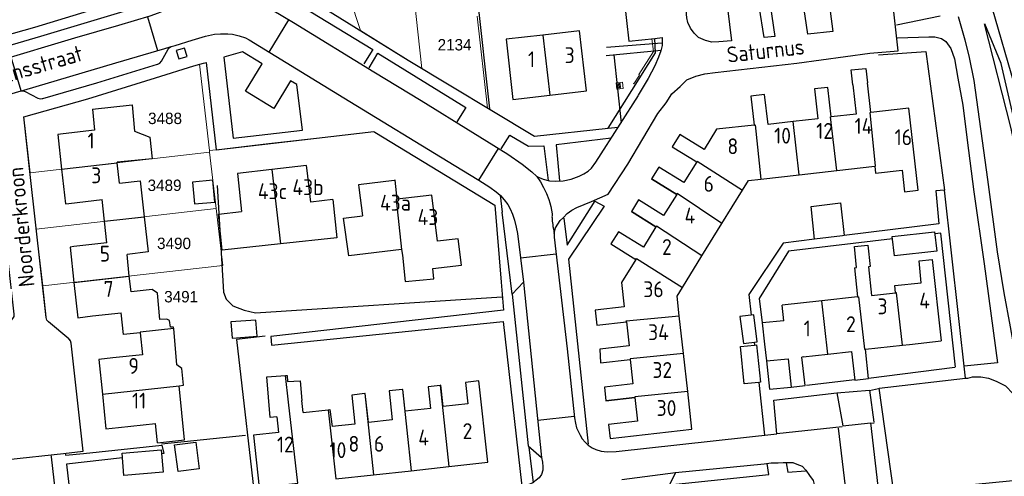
# Model space of a CAD drawing. Header units: metres. Extents: x 233829 to 239427, y 444283 to 448222.
# Tile 103 of 171: x 236697 to 236852, y 445576 to 445648. Entities that reach past the tile are written whole.
import ezdxf
from ezdxf.enums import TextEntityAlignment as Align

# ---------------------------------------------------------------- set-up
doc = ezdxf.new("R2010")
doc.units = ezdxf.units.M
doc.header["$MEASUREMENT"] = 0
for name, color, linetype in [('BIJGEBOUW', 4, 'Continuous'), ('DAKRAND', 4, 'Continuous'), ('DAKRAND-BYG', 4, 'Continuous'), ('Goud-kadastrale grenzen', 13, 'Continuous'), ('HEG', 253, 'Continuous'), ('HEK', 253, 'Continuous'), ('HOOFDGEBOUW', 4, 'Continuous'), ('HUISNUMMER', 253, 'Continuous'), ('INSTEEKSLOOT', 153, 'Continuous'), ('KANTVERH', 253, 'Continuous'), ('KNTONVERHARD', 253, 'Continuous'), ('MUUR', 253, 'Continuous'), ('OVLIJNOBJ', 253, 'Continuous'), ('STRAATNAAM', 253, 'Continuous'), ('TUSSENMUUR', 253, 'Continuous')]:
    doc.layers.add(name, color=color, linetype=linetype)
doc.layers.add('G01 kadestrale perceelsgrens', color=73, linetype='Continuous', lineweight=0)
doc.layers.add('Z01 perceelnummer', color=73, linetype='Continuous', lineweight=13)
doc.styles.get("Standard").update_dxf_attribs({"font": 'iso.shx'})
doc.styles.add('Styledgn001', font='dgn001.shx')

# ---------------------------------------------------------------- blocks, each defined once
blk = doc.blocks.new('A$C1532452F')
at = {"layer": 'G01 kadestrale perceelsgrens'}
for p, q in [((236744.309, 445666.471), (236750.903, 445646.427)), ((236758.481, 445659.283), (236760.55, 445640.457)), ((236769.279, 445648.681), (236770.927, 445634.205)), ((236792.687, 445649.458), (236793.207, 445644.727)), ((236793.207, 445644.727), (236796.823, 445645.121)), ((236796.823, 445645.121), (236797.075, 445643.129)), ((236797.075, 445643.129), (236794.782, 445639.466)), ((236725.483, 445641.105), (236727.059, 445627.517)), ((236760.55, 445640.457), (236770.927, 445634.205)), ((236794.868, 445639.409), (236793.995, 445638.006)), ((236794.782, 445639.466), (236794.868, 445639.409)), ((236792.2, 445638.262), (236791.193, 445638.173)), ((236791.193, 445638.173), (236791.294, 445637.178)), ((236792.3, 445637.274), (236792.2, 445638.262)), ((236793.893, 445638.064), (236793.995, 445638.006)), ((236791.294, 445637.178), (236792.3, 445637.274)), ((236770.927, 445634.205), (236771.222, 445634.028)), ((236728.109, 445627.623), (236736.456, 445628.588)), ((236736.456, 445628.588), (236745.853, 445629.674)), ((236698.779, 445624.006), (236727.091, 445627.238)), ((236727.059, 445627.517), (236728.109, 445627.623)), ((236727.059, 445627.517), (236727.091, 445627.238)), ((236727.091, 445627.238), (236728.122, 445618.352)), ((236728.122, 445618.352), (236699.756, 445615.125)), ((236728.122, 445618.352), (236729.163, 445609.38)), ((236699.756, 445615.125), (236700.767, 445606.147)), ((236700.767, 445606.147), (236729.163, 445609.38)), ((236700.767, 445606.147), (236701.318, 445601.226))]:
    blk.add_line(p, q, dxfattribs=at)
at = {"layer": 'G01 kadestrale perceelsgrens', "flags": 128}
for points in [[(236658.983, 445635.645), (236660.894, 445636.042), (236668.849, 445638.422), (236683.977, 445642.565), (236699.548, 445646.968), (236717.134, 445652.364)], [(236750.903, 445646.427), (236758.394, 445641.756), (236760.55, 445640.457)], [(236725.483, 445641.105), (236724.575, 445640.847), (236718.549, 445638.962), (236707.879, 445635.671), (236697.792, 445632.811), (236698.779, 445624.006)], [(236745.853, 445629.674), (236752.971, 445630.497), (236753.164, 445630.379), (236755.484, 445628.966)], [(236698.779, 445624.006), (236698.809, 445623.736), (236699.756, 445615.125)], [(236701.318, 445601.226), (236701.321, 445601.167), (236701.439, 445600.761), (236701.701, 445600.498), (236704.899, 445597.829), (236705.099, 445597.574)]]:
    blk.add_lwpolyline(points, dxfattribs=at)
at = {"layer": 'Z01 perceelnummer', "linetype": 'Continuous', "lineweight": 13, "style": 'Styledgn001'}
for s, p in [('2134', (236765.731, 445644.179)), ('3488', (236720.065, 445632.569)), ('3489', (236719.99, 445622.017)), ('3490', (236721.483, 445612.858)), ('3491', (236722.603, 445604.45))]:
    blk.add_text(s, height=1.8, dxfattribs=at).set_placement(p, align=Align.MIDDLE_CENTER)

msp = doc.modelspace()

# ---------------------------------------------------------------- linework, layer by layer
at = {"layer": 'BIJGEBOUW'}
for p, q in [((236791.84, 445638.05), (236791.59, 445638.03)), ((236791.9, 445637.42), (236791.84, 445638.05))]:
    msp.add_line(p, q, dxfattribs=at)
msp.add_lwpolyline([(236791.59, 445638.03), (236791.65, 445637.39), (236791.9, 445637.42)], dxfattribs=at)
at = {"layer": 'DAKRAND'}
for p, q in [((236710.54, 445616.35), (236710.17, 445619.78)), ((236710.91, 445612.93), (236710.54, 445616.35)), ((236817.66, 445600.65), (236814.22, 445600.35)), ((236814.9, 445594.36), (236818.32, 445594.66)), ((236741.84, 445586.17), (236745.81, 445586.63))]:
    msp.add_line(p, q, dxfattribs=at)
for points in [[(236828.53, 445637.87), (236828.29, 445640.21), (236830.61, 445640.46), (236830.85, 445638.15)], [(236708.6, 445634.04), (236714.86, 445634.68), (236715.24, 445630.53), (236717.65, 445629.61), (236718.03, 445626.21), (236712.51, 445625.64)], [(236712.87, 445622.34), (236716.15, 445622.73), (236716.79, 445617.06)], [(236746.54, 445619.78), (236747.18, 445613.73), (236738.27, 445612.77)], [(236716.79, 445617.06), (236717.42, 445611.51), (236714.07, 445611.12)], [(236738.27, 445612.77), (236729.07, 445611.77), (236728.51, 445617.47)], [(236757.38, 445611.89), (236749.05, 445610.9), (236748.23, 445616.82)], [(236829.14, 445609.05), (236828.81, 445612.37), (236830.89, 445612.6), (236831.25, 445609.2), (236831.02, 445609.18)], [(236757.49, 445611.01), (236757.91, 445606.85), (236762.44, 445607.26), (236762.28, 445608.88)], [(236721.43, 445599.43), (236721.42, 445599.66), (236720.91, 445599.62), (236720.78, 445600.67), (236720.34, 445600.92), (236719.26, 445600.86), (236718.85, 445604.98), (236718.05, 445605.59), (236714.7, 445605.23)], [(236722.3, 445590.37), (236722.3, 445590.39), (236723, 445590.52), (236722.71, 445593.12), (236721.95, 445593.69), (236721.43, 445599.43)], [(236814.22, 445600.35), (236814.61, 445596.94), (236814.9, 445594.36)], [(236737.69, 445585.5), (236736.64, 445585.41), (236736.14, 445591.81), (236739.04, 445592.01)], [(236739.04, 445592.01), (236739.34, 445592.03), (236739.4, 445591.05), (236741.38, 445591.16), (236741.63, 445588.07)], [(236718.87, 445581.4), (236723.15, 445581.86), (236722.3, 445590.37)], [(236745.81, 445586.63), (236746.08, 445586.66), (236746.43, 445583.97)]]:
    msp.add_lwpolyline(points, dxfattribs=at)
at = {"layer": 'DAKRAND-BYG'}
msp.add_line((236813.7, 445590.93), (236811.42, 445590.7), dxfattribs=at)
for points in [[(236724.41, 445622.53), (236724.72, 445619.08), (236727.93, 445619.37), (236727.62, 445622.83), (236724.41, 445622.53)], [(236822.5, 445613.53), (236821.98, 445618.69), (236826.58, 445619.23), (236827.16, 445614.1)], [(236834.74, 445613.93), (236841.44, 445614.69), (236841.78, 445611.64), (236835.09, 445610.88), (236834.74, 445613.93)], [(236827.16, 445614.1), (236826.89, 445614.07), (236822.5, 445613.53)], [(236734.36, 445600.77), (236730.43, 445600.46), (236730.63, 445597.92), (236734.57, 445598.23), (236734.36, 445600.77)], [(236810.74, 445601.32), (236811.29, 445597.06), (236813.45, 445597.34), (236812.9, 445601.6), (236810.74, 445601.32)], [(236811.42, 445590.7), (236810.82, 445596.58), (236813.05, 445596.8)], [(236813.05, 445596.8), (236813.37, 445596.84), (236813.97, 445590.96), (236813.7, 445590.93)], [(236719.77, 445576.78), (236713.59, 445576.24), (236713.28, 445579.78), (236719.46, 445580.31), (236719.77, 445576.78)], [(236724.91, 445581.53), (236725.45, 445577.31), (236722.12, 445576.89), (236721.58, 445581.11), (236724.91, 445581.53)]]:
    msp.add_lwpolyline(points, dxfattribs=at)
at = {"layer": 'HEG'}
for p, q in [((236768.87, 445655.5), (236771.22, 445634.05)), ((236719.49, 445581.22), (236732.74, 445582.63))]:
    msp.add_line(p, q, dxfattribs=at)
msp.add_lwpolyline([(236735.86, 445598.23), (236731.34, 445597.72), (236734.54, 445569.83), (236736.08, 445570.07)], dxfattribs=at)
at = {"layer": 'HEK'}
msp.add_lwpolyline([(236832.59, 445642.59), (236840.06, 445643.11), (236842.99, 445621.25)], dxfattribs=at)
at = {"layer": 'HOOFDGEBOUW'}
for p, q in [((236831.37, 445633.51), (236830.85, 445638.15)), ((236780.73, 445636.23), (236786.52, 445636.89)), ((236708.6, 445634.04), (236708.96, 445630.7)), ((236837.39, 445634.19), (236831.37, 445633.51)), ((236708.96, 445630.7), (236703.99, 445630.13)), ((236712.52, 445625.57), (236712.51, 445625.64)), ((236712.87, 445622.34), (236712.52, 445625.57)), ((236743.05, 445619.38), (236742.47, 445624.36)), ((236820.06, 445623.68), (236826.02, 445624.36)), ((236826.02, 445624.36), (236831.99, 445625.04)), ((236731.52, 445623.43), (236732.15, 445617.9)), ((236814.02, 445622.99), (236820.06, 445623.68)), ((236750.64, 445621.69), (236751.19, 445617.18)), ((236807.9, 445616.01), (236811.13, 445621.24)), ((236704.89, 445619.17), (236710.17, 445619.78)), ((236746.54, 445619.78), (236743.05, 445619.38)), ((236728.51, 445617.47), (236732.15, 445617.9)), ((236748.23, 445616.82), (236751.19, 445617.18)), ((236804.75, 445610.91), (236807.9, 445616.01)), ((236710.91, 445612.93), (236705.67, 445612.34)), ((236757.38, 445611.89), (236757.49, 445611.01)), ((236714.43, 445607.7), (236714.07, 445611.12)), ((236801.65, 445605.9), (236804.75, 445610.91)), ((236838.98, 445610.09), (236841.04, 445610.3)), ((236841.04, 445610.3), (236842.45, 445597.47)), ((236828.81, 445609.02), (236829.14, 445609.05)), ((236828.81, 445609.02), (236829.29, 445604.41)), ((236831.02, 445609.18), (236831.5, 445604.65)), ((236714.7, 445605.23), (236714.43, 445607.7)), ((236823.66, 445603.79), (236817.39, 445603.11)), ((236829.29, 445604.41), (236823.66, 445603.79)), ((236831.5, 445604.65), (236835.27, 445605.04)), ((236817.66, 445600.65), (236817.39, 445603.11)), ((236708.61, 445601.41), (236713.12, 445601.92)), ((236713.49, 445598.47), (236713.12, 445601.92)), ((236801.82, 445595.49), (236801.15, 445601.45)), ((236716.15, 445598.75), (236713.49, 445598.47)), ((236716.15, 445598.75), (236716.5, 445595.29)), ((236837.47, 445596.93), (236842.45, 445597.47)), ((236830.51, 445596.17), (236836.35, 445596.81)), ((236836.35, 445596.81), (236837.47, 445596.93)), ((236716.5, 445595.29), (236711.85, 445594.79)), ((236802.49, 445589.52), (236801.82, 445595.49)), ((236818.32, 445594.66), (236818.81, 445590.19)), ((236820.72, 445594.96), (236820.51, 445594.93)), ((236820.72, 445594.96), (236824.61, 445595.4)), ((236741.84, 445586.17), (236741.63, 445588.07)), ((236712.71, 445583.81), (236718.57, 445584.43)), ((236718.87, 445581.4), (236718.57, 445584.43)), ((236758.9, 445577.01), (236764.84, 445577.66)), ((236747.01, 445575.71), (236752.95, 445576.36)), ((236752.95, 445576.36), (236758.9, 445577.01))]:
    msp.add_line(p, q, dxfattribs=at)
for points in [[(236779.65, 445645.7), (236773.86, 445645.04), (236774.94, 445635.57), (236780.73, 445636.23)], [(236786.52, 445636.89), (236785.44, 445646.36), (236779.65, 445645.7)], [(236828.53, 445637.87), (236829.05, 445633.26), (236825.14, 445632.83)], [(236819.11, 445632.06), (236815.16, 445631.62), (236814.63, 445636.34), (236812.47, 445636.09), (236812.98, 445631.52)], [(236825.14, 445632.83), (236824.62, 445637.46), (236822.47, 445637.21), (236823, 445632.49), (236819.11, 445632.06)], [(236831.99, 445625.04), (236832.11, 445623.91), (236836.32, 445624.39), (236836.7, 445621), (236838.85, 445621.24), (236837.39, 445634.19)], [(236812.98, 445631.52), (236807.03, 445630.85), (236805.07, 445627.67), (236801.25, 445630.03), (236800.05, 445628.09), (236803.91, 445625.7)], [(236703.99, 445630.13), (236703.17, 445630.04), (236703.76, 445624.58)], [(236803.91, 445625.7), (236801.91, 445622.45), (236797.95, 445624.89), (236796.81, 445623.04)], [(236703.76, 445624.58), (236704.35, 445619.11), (236704.89, 445619.17)], [(236736.92, 445624.5), (236731.47, 445623.87), (236731.52, 445623.43)], [(236742.47, 445624.36), (236742.38, 445625.14), (236736.92, 445624.5)], [(236756.22, 445622.78), (236750.6, 445622.1), (236750.64, 445621.69)], [(236756.7, 445619.82), (236756.35, 445622.8), (236756.22, 445622.78)], [(236796.81, 445623.04), (236796.8, 445623.03), (236800.76, 445620.59)], [(236811.13, 445621.24), (236812.08, 445622.77), (236814.02, 445622.99)], [(236763.03, 445613.19), (236762.15, 445620.48), (236756.7, 445619.82)], [(236800.76, 445620.59), (236798.7, 445617.27), (236794.75, 445619.71), (236793.61, 445617.87)], [(236793.61, 445617.87), (236793.61, 445617.86), (236797.49, 445615.46)], [(236797.49, 445615.46), (236795.52, 445612.26), (236791.58, 445614.7), (236790.39, 445612.76), (236794.32, 445610.33)], [(236762.28, 445608.88), (236766.8, 445609.43), (236766.3, 445613.59), (236763.03, 445613.19)], [(236705.67, 445612.34), (236705.1, 445612.27), (236705.7, 445606.71)], [(236794.32, 445610.33), (236792.07, 445606.69), (236792.5, 445602.86)], [(236835.27, 445605.04), (236835.14, 445606.23), (236839.33, 445606.66), (236838.98, 445610.09)], [(236705.7, 445606.71), (236706.3, 445601.14), (236708.61, 445601.41)], [(236801.15, 445601.45), (236800.81, 445604.53), (236801.65, 445605.9)], [(236792.5, 445602.86), (236787.91, 445602.35), (236788.17, 445599.96), (236792.83, 445600.48)], [(236792.83, 445600.48), (236793.25, 445596.71), (236788.65, 445596.2), (236788.73, 445594), (236793.43, 445594.53)], [(236824.61, 445595.4), (236828.32, 445595.82), (236828.83, 445591.28), (236831.02, 445591.53), (236830.51, 445596.17)], [(236711.85, 445594.79), (236709.64, 445594.56), (236710.19, 445589.08)], [(236793.43, 445594.53), (236793.86, 445590.69), (236789.35, 445590.19), (236789.59, 445588.03)], [(236818.81, 445590.19), (236821.01, 445590.43), (236820.51, 445594.93)], [(236764.84, 445577.66), (236770.99, 445578.34), (236769.58, 445591.17), (236767.44, 445590.93), (236767.81, 445587.55), (236763.95, 445587.13), (236763.58, 445590.48), (236763.44, 445590.46)], [(236757.49, 445589.81), (236755.4, 445589.58), (236755.9, 445585.02), (236752.15, 445584.61), (236751.65, 445589.17), (236751.55, 445589.16)], [(236763.44, 445590.46), (236761.58, 445590.26), (236761.95, 445586.82), (236757.94, 445586.38), (236757.56, 445589.82), (236757.49, 445589.81)], [(236710.19, 445589.08), (236710.74, 445583.6), (236712.71, 445583.81)], [(236751.55, 445589.16), (236749.5, 445588.94), (236750, 445584.36), (236746.43, 445583.97)], [(236789.59, 445588.03), (236789.59, 445588.02), (236794.16, 445588.53)], [(236794.16, 445588.53), (236794.58, 445584.82), (236790, 445584.31), (236790.25, 445582.09), (236803.16, 445583.54), (236802.49, 445589.52)], [(236737.69, 445585.5), (236737.96, 445583.05), (236734.01, 445582.61), (236734.91, 445574.38), (236741.03, 445575.05)]]:
    msp.add_lwpolyline(points, dxfattribs=at)
at = {"layer": 'INSTEEKSLOOT'}
msp.add_lwpolyline([(236776.73, 445882.41), (236776.08, 445882.27), (236775.78, 445881.87), (236775.7, 445881.36), (236775.71, 445880.91), (236775.77, 445880.46), (236780.36, 445866.66), (236789.67, 445838.63), (236800.63, 445805.96), (236818.13, 445752.22), (236834.36, 445703.16), (236844.04, 445673.88), (236847.87, 445660.57), (236848.62, 445656.47), (236855.84, 445631.59), (236859.49, 445617.38), (236861.62, 445608.39), (236863.54, 445601.46), (236865.26, 445596.83), (236866.92, 445592.15), (236872.77, 445578.39), (236874.89, 445573.57)], dxfattribs=at)
at = {"layer": 'KANTVERH'}
for p, q in [((236717.31, 445648.59), (236718.88, 445643.26)), ((236736.5, 445643), (236739.61, 445648.12)), ((236789.7, 445643.8), (236798.44, 445644.5)), ((236789.63, 445642.5), (236798.29, 445643.32)), ((236697.36, 445636.9), (236695.79, 445642.24)), ((236789.93, 445631.03), (236791.54, 445631.21)), ((236769.54, 445622.81), (236772.68, 445627.81)), ((236772.93, 445620.46), (236773.25, 445617.78)), ((236776.13, 445610.58), (236781.75, 445611.22)), ((236812.99, 445597.28), (236813.05, 445596.8)), ((236831.01, 445591.58), (236844.61, 445593.33)), ((236821.23, 445590.49), (236828.83, 445591.37)), ((236813.7, 445590.93), (236814.62, 445582.62)), ((236831.16, 445589.65), (236832.6, 445589.97)), ((236784.6, 445585.56), (236778.85, 445584.92)), ((236816.53, 445582.88), (236826.86, 445583.97)), ((236831.43, 445584.52), (236831.91, 445584.58)), ((236777.42, 445580.7), (236778.13, 445575.12))]:
    msp.add_line(p, q, dxfattribs=at)
for points in [[(236765.69, 445768.88), (236744.47, 445762.25), (236743.57, 445764.42), (236723.46, 445758.16), (236705.05, 445752.25), (236716.37, 445717.64), (236721.31, 445702.43), (236727.33, 445684.01), (236733.13, 445666.18), (236736.87, 445655.17), (236758.39, 445641.76), (236778.34, 445629.74), (236789.93, 445631.03)], [(236700.84, 445752.53), (236700.97, 445752.1), (236705.1, 445739.61), (236711.17, 445720.85), (236717.99, 445699.96), (236724.91, 445678.97), (236732.69, 445655.12), (236733.22, 445653.89), (236733.95, 445652.72), (236734.72, 445651.54), (236735.84, 445650.57), (236736.95, 445649.7), (236740.34, 445647.69), (236753.01, 445639.93), (236760.44, 445635.38), (236768.62, 445630.35)], [(236808.76, 445649.93), (236809.38, 445644.82), (236807.39, 445644.62), (236806.3, 445644.59), (236805.3, 445644.87), (236804.19, 445645.34), (236803.53, 445646.02), (236802.96, 445646.8), (236802.49, 445647.69), (236802.38, 445648.43), (236801.77, 445655.13), (236801.42, 445659.11), (236799.93, 445671.41), (236799.24, 445677.62), (236798.06, 445689.38), (236797.67, 445693.5), (236797.47, 445695.24), (236797.49, 445696.43), (236797.53, 445697.23)], [(236796.23, 445663.96), (236793.6, 445663.85), (236794.16, 445658.88), (236791.73, 445658.48), (236792.24, 445654.57), (236792.13, 445654.55), (236793.21, 445644.73), (236797.31, 445645.17)], [(236731.61, 445658.88), (236733.64, 445659.48), (236735.54, 445654.65), (236735.96, 445653.71), (236752.83, 445643.41), (236751.44, 445641.19)], [(236781.44, 445614.44), (236781.67, 445615.29), (236782, 445615.9), (236782.39, 445616.45), (236782.92, 445616.96), (236783.51, 445617.57), (236784.24, 445618.09), (236785.02, 445618.51), (236787.34, 445619.46), (236789.95, 445620.61), (236793.07, 445625.36), (236797.81, 445633.34), (236799.11, 445635.01), (236799.97, 445636.43), (236801.29, 445637.6), (236802.36, 445638.63), (236803.79, 445639.21), (236805.22, 445639.59), (236806.81, 445639.78), (236819.71, 445641.28), (236831.22, 445642.85), (236835.69, 445643.2), (236834.3, 445655.61)], [(236824.27, 445654.72), (236825.37, 445646.29), (236821.45, 445645.85), (236820.67, 445651.16)], [(236651.63, 445634.11), (236660.89, 445636.04), (236668.85, 445638.42), (236683.98, 445642.57), (236699.55, 445646.97), (236717.13, 445652.36)], [(236717.77, 445650.69), (236700.43, 445645.5), (236683.53, 445640.56), (236673.83, 445638.14), (236668, 445636.36)], [(236815.51, 445650.48), (236816.23, 445645.48), (236814.54, 445645.34), (236813.78, 445650.24)], [(236720.07, 445649.62), (236720.04, 445649.6), (236719, 445649.17), (236717.67, 445648.69), (236712.73, 445647.23), (236705.76, 445645.22), (236693.46, 445641.55), (236684.22, 445638.74), (236666.03, 445633.38), (236650.42, 445628.72), (236629.07, 445622.44), (236601.11, 445614.01), (236586.78, 445609.79), (236570.17, 445605.01), (236569.08, 445604.74), (236566.95, 445604.54), (236564.8, 445604.78), (236562.34, 445605.72), (236548.27, 445613.45), (236533.14, 445621.64), (236518.57, 445629.75), (236516.98, 445630.82)], [(236677.53, 445631.07), (236697.36, 445636.9), (236697.79, 445637.02), (236712.32, 445641.35), (236720.03, 445643.59), (236721.04, 445643.88), (236721.66, 445644.06), (236724.33, 445644.92), (236726.45, 445645.52), (236727.84, 445645.85), (236728.83, 445645.92), (236729.98, 445645.9), (236730.73, 445645.87), (236731.78, 445645.6), (236732.73, 445645.27), (236733.33, 445644.94), (236748.28, 445635.79), (236765.65, 445625.21), (236769.54, 445622.81), (236771.31, 445621.71), (236772.27, 445620.99), (236772.93, 445620.46), (236772.99, 445620.41), (236773.55, 445619.72), (236774.11, 445618.99), (236774.48, 445618.3), (236774.85, 445617.47)], [(236797.31, 445645.17), (236798.47, 445645.3), (236798.45, 445644.06), (236798.27, 445643.21), (236797.89, 445642.2), (236797.33, 445640.84), (236796.28, 445638.88), (236794.7, 445636.25)], [(236718.95, 445641.12), (236719.26, 445641.29), (236719.49, 445641.57), (236720.56, 445643.49), (236720.76, 445643.73), (236721.04, 445643.88)], [(236723.53, 445642.34), (236723.14, 445643.62), (236721.84, 445643.25), (236722.25, 445641.97), (236723.53, 445642.34)], [(236732.76, 445636.85), (236735.4, 445641.19), (236732.3, 445643.08), (236729.36, 445642.2), (236730.83, 445629.45), (236741.74, 445630.72), (236740.83, 445637.89), (236739.85, 445638.48), (236737.21, 445634.14), (236732.76, 445636.85)], [(236752.25, 445640.56), (236753.64, 445642.84), (236767.53, 445634.26), (236766.09, 445632.04)], [(236697.79, 445632.81), (236707.88, 445635.67), (236718.55, 445638.96), (236724.58, 445640.85), (236726.11, 445641.28), (236726.55, 445641.37)], [(236700.7, 445635.68), (236700.71, 445635.69), (236700.78, 445635.71), (236709.31, 445638.19), (236718.9, 445641.11)], [(236726.55, 445641.37), (236728.11, 445627.62), (236752.97, 445630.5), (236753.16, 445630.38), (236772.09, 445618.86)], [(236697.36, 445636.9), (236697.68, 445636.92), (236697.99, 445636.83), (236700.01, 445635.76), (236700.35, 445635.65), (236700.7, 445635.68)], [(236778.69, 445623.38), (236779.69, 445622.96), (236780.69, 445622.73), (236781.59, 445622.65), (236782.83, 445622.73), (236784.12, 445622.96), (236785.4, 445623.44), (236786.09, 445623.8), (236786.78, 445624.22), (236787.31, 445624.73), (236787.99, 445625.64), (236791.83, 445631.66), (236794.75, 445636.2)], [(236692.73, 445633.3), (236694.24, 445619.59), (236696.22, 445601.7), (236696.2, 445601.32), (236696.03, 445601.02), (236693.43, 445597.98), (236693.23, 445597.64), (236693.19, 445597.26), (236695.27, 445578.76), (236704.05, 445579.73), (236707.16, 445580.07), (236705.26, 445597.14), (236705.17, 445597.48), (236704.9, 445597.83), (236701.7, 445600.5), (236701.44, 445600.76), (236701.32, 445601.17), (236698.81, 445623.74), (236697.79, 445632.81)], [(236768.62, 445630.35), (236774.13, 445626.9), (236776.4, 445625.36), (236777.92, 445624.16), (236778.69, 445623.38), (236779.27, 445622.54), (236779.76, 445621.66), (236780.2, 445620.74), (236780.58, 445619.8), (236780.76, 445619.24), (236780.9, 445618.67), (236781.01, 445618.09), (236781.1, 445617.51), (236781.11, 445617.36), (236781.1, 445617.2), (236781.09, 445617.05), (236781.1, 445616.89), (236781.11, 445616.63), (236781.14, 445616.37)], [(236773.06, 445627.77), (236774.45, 445629.9), (236777.38, 445628.18), (236779.82, 445628.23), (236780.51, 445622.75)], [(236790.43, 445629.47), (236781.75, 445628.38), (236782.26, 445622.7)], [(236858.51, 445559.88), (236858.7, 445558.13), (236860, 445558.21), (236858.07, 445575.81), (236834.99, 445573.57), (236832.69, 445590.03), (236846.31, 445591.58), (236842.99, 445621.25), (236841.64, 445621.17), (236842.11, 445615.96), (236827.16, 445614.1)], [(236782.98, 445616.81), (236783.48, 445612.6), (236787.89, 445619.57)], [(236787.84, 445619.52), (236789.3, 445618.71), (236783.68, 445610.36), (236786.81, 445581.17)], [(236772.09, 445618.86), (236773.06, 445606.72), (236773.42, 445602.3), (236736.74, 445598.19), (236736.83, 445596.8), (236773.41, 445600.56), (236776.34, 445574.55)], [(236774.85, 445617.47), (236775.17, 445616.53), (236775.44, 445615.44), (236775.67, 445614.4), (236776.6, 445606.76), (236774.8, 445604.87), (236773.25, 445617.78)], [(236781.14, 445616.37), (236781.17, 445616.11), (236781.2, 445615.85), (236781.25, 445615.5), (236781.31, 445615.14), (236781.37, 445614.79), (236781.44, 445614.44), (236781.45, 445613.84), (236783.47, 445596.22), (236784.62, 445585.35), (236784.79, 445584.51), (236784.96, 445583.77), (236785.27, 445583.13), (236785.54, 445582.59), (236785.85, 445582.05), (236786.31, 445581.51), (236786.82, 445581.03), (236787.42, 445580.64), (236788.03, 445580.36), (236788.83, 445580.08), (236789.78, 445580), (236791.22, 445580.04), (236816.53, 445582.83), (236816.06, 445588.14), (236826.03, 445589.28), (236826.95, 445584.08), (236831.32, 445584.58), (236833.39, 445566.86)], [(236844.71, 445593.33), (236842.4, 445614.46), (236841.47, 445614.35)], [(236822.5, 445613.53), (236817.54, 445612.91), (236812.16, 445604.8), (236812.52, 445601.55)], [(236834.79, 445613.56), (236818.37, 445611.63), (236813.78, 445604.19), (236814.22, 445600.35)], [(236776.6, 445606.76), (236779.45, 445579.11), (236779.61, 445578.36), (236779.63, 445577.62), (236779.64, 445577.07), (236779.46, 445576.42), (236779.08, 445575.91), (236778.59, 445575.5), (236778.05, 445575.09), (236777.31, 445574.78), (236776.12, 445574.5), (236735.92, 445569.96), (236737.48, 445554.86), (236743.04, 445555.2), (236741.39, 445570.18)], [(236774.8, 445604.87), (236777.36, 445580.95), (236779.45, 445579.11)], [(236814.9, 445594.36), (236815.42, 445589.86), (236818.81, 445590.19)], [(236826.03, 445589.28), (236831.15, 445589.7), (236831.86, 445584.64)], [(236829.38, 445556.94), (236828.38, 445566.19), (236826.26, 445583.71)], [(236704.33, 445579.77), (236704.37, 445579.44), (236707.2, 445579.74), (236719.54, 445581.06), (236719.86, 445579.72), (236719.52, 445579.69)], [(236647.2, 445536.39), (236667.91, 445523.54), (236671.23, 445524.02), (236690.11, 445554.53), (236704.8, 445556.22), (236702.16, 445579.2), (236702.13, 445579.52)], [(236713.35, 445579.02), (236704.53, 445578.06), (236707.54, 445551.91), (236737.38, 445554.86)], [(236799.61, 445574.76), (236815.29, 445576.43), (236815.05, 445578.12)], [(236800.55, 445576.73), (236814.55, 445578.1), (236815.65, 445578.23), (236816.74, 445578.26), (236817.54, 445578.28), (236818.33, 445578.29), (236819.08, 445578.31), (236819.73, 445578.03), (236820.54, 445577.7), (236821.1, 445577.07), (236821.71, 445576.24), (236822.28, 445575.45), (236822.45, 445574.81), (236824.56, 445557), (236821.07, 445556.57)], [(236818.03, 445578.24), (236818.27, 445576.8), (236821.05, 445576.97)], [(236792.12, 445575.63), (236800.55, 445576.73), (236799.61, 445574.76), (236793.4, 445574.02)]]:
    msp.add_lwpolyline(points, dxfattribs=at)
at = {"layer": 'KNTONVERHARD'}
for points in [[(236842.29, 445648.69), (236835.44, 445647.27)], [(236845.15, 445648.61), (236846.19, 445644.97), (236846.86, 445642.17), (236847.6, 445638.53)], [(236835.59, 445645.27), (236840.51, 445645.43), (236841.46, 445645.41), (236842.52, 445645.18), (236843.23, 445644.7), (236844.01, 445643.61), (236844.55, 445641.97), (236845.08, 445638.92), (236845.88, 445634.67), (236846.57, 445629.16), (236847.61, 445621.01), (236849.24, 445609.65), (236851.37, 445594.04), (236846.11, 445593.47)], [(236847.6, 445638.53), (236849.78, 445622.92), (236851.3, 445611.51), (236852.36, 445605.06), (236853.34, 445599.71), (236854.04, 445595.86), (236854.39, 445593.86), (236854.56, 445593.01)], [(236846.31, 445591.58), (236846.66, 445591.62), (236847.41, 445591.79), (236848.71, 445591.82), (236849.92, 445591.6), (236851.14, 445591.13), (236852.61, 445590.41), (236853.85, 445589.13), (236856.57, 445586.34)]]:
    msp.add_lwpolyline(points, dxfattribs=at)
at = {"layer": 'MUUR'}
msp.add_lwpolyline([(236789.93, 445631.03), (236797.42, 445642.92), (236797.31, 445645.17)], dxfattribs=at)
at = {"layer": 'OVLIJNOBJ'}
msp.add_line((236790.82, 445642.58), (236791.98, 445631.89), dxfattribs=at)
for points in [[(236849.24, 445647.5), (236853.39, 445631.18), (236856.15, 445618.55), (236859.01, 445608.13), (236860.9, 445600.54), (236862.69, 445595.02), (236864.41, 445590.14), (236866.86, 445584.12), (236873.91, 445568.58), (236873.38, 445571.73), (236872.3, 445574.96), (236871.29, 445577.25), (236870.39, 445579.54), (236868.25, 445584.86), (236866.22, 445590.13), (236863.97, 445595.9), (236861.91, 445602.42), (236859.2, 445612.8), (236856.4, 445622.97), (236853.85, 445633), (236851.95, 445641.24), (236849.34, 445647.5)], [(236728.26, 445621.98), (236729.26, 445605.18), (236729.73, 445604.05), (236730.75, 445603.03), (236732.56, 445602.32), (236734.31, 445601.92), (236773.17, 445604.44)]]:
    msp.add_lwpolyline(points, dxfattribs=at)
at = {"layer": 'TUSSENMUUR'}
for p, q in [((236779.65, 445645.7), (236780.73, 445636.23)), ((236831.37, 445633.51), (236831.25, 445633.5)), ((236832.09, 445625.05), (236831.25, 445633.5)), ((236820.06, 445623.68), (236819.11, 445632.06)), ((236703.76, 445624.58), (236712.52, 445625.57)), ((236736.92, 445624.5), (236738.27, 445612.77)), ((236831.99, 445625.04), (236832.09, 445625.05)), ((236800.76, 445620.59), (236796.81, 445623.04)), ((236797.49, 445615.46), (236793.61, 445617.87)), ((236710.54, 445616.35), (236716.79, 445617.06)), ((236705.7, 445606.71), (236714.43, 445607.7)), ((236824.61, 445595.4), (236823.66, 445603.79)), ((236739.53, 445587.84), (236739.04, 445592.01)), ((236710.19, 445589.08), (236722.3, 445590.37)), ((236757.49, 445589.81), (236758.9, 445577.01)), ((236763.44, 445590.46), (236764.84, 445577.66)), ((236751.55, 445589.16), (236752.95, 445576.36)), ((236794.16, 445588.53), (236789.59, 445588.03)), ((236741.03, 445575.05), (236739.53, 445587.84)), ((236745.81, 445586.63), (236747.01, 445575.71))]:
    msp.add_line(p, q, dxfattribs=at)
for points in [[(236812.98, 445631.52), (236813.12, 445631.53), (236814.02, 445622.99)], [(236826.02, 445624.36), (236824.99, 445632.81), (236825.14, 445632.83)], [(236803.91, 445625.7), (236803.99, 445625.83), (236811.13, 445621.24)], [(236807.9, 445616.01), (236800.84, 445620.72), (236800.76, 445620.59)], [(236756.7, 445619.82), (236756.54, 445619.79), (236757.38, 445611.89)], [(236804.75, 445610.91), (236797.57, 445615.59), (236797.49, 445615.46)], [(236794.32, 445610.33), (236794.4, 445610.46), (236801.65, 445605.9)], [(236829.29, 445604.41), (236829.44, 445604.42), (236830.36, 445596.15), (236830.51, 445596.17)], [(236836.35, 445596.81), (236835.45, 445605.05), (236835.27, 445605.04)], [(236792.83, 445600.48), (236792.81, 445600.63), (236801.15, 445601.45)], [(236721.43, 445599.43), (236716.14, 445598.83), (236716.15, 445598.75)], [(236801.82, 445595.49), (236793.41, 445594.67), (236793.43, 445594.53)], [(236802.49, 445589.52), (236794.15, 445588.68), (236794.16, 445588.53)]]:
    msp.add_lwpolyline(points, dxfattribs=at)

# ---------------------------------------------------------------- block references
at = {"layer": 'Goud-kadastrale grenzen', "linetype": 'Continuous'}
msp.add_blockref('A$C1532452F', (0, 0), dxfattribs=at)

# ---------------------------------------------------------------- texts
at = {"layer": 'HUISNUMMER'}
for s, p in [('1', (236777.3, 445640.63)), ('3', (236783.09, 445641.29)), ('12', (236822.76, 445629.34)), ('14', (236828.81, 445630.11)), ('1', (236707.84, 445627.8)), ('10', (236816.12, 445628.59)), ('16', (236835.12, 445628.35)), ('8', (236808.76, 445626.92)), ('3', (236708.43, 445622.34)), ('43c', (236734.7, 445619.83)), ('43b', (236740.15, 445620.47)), ('6', (236805, 445621)), ('43a', (236753.98, 445618.01)), ('43', (236759.89, 445615.76)), ('4', (236802, 445616)), ('2', (236798.45, 445611.03)), ('5', (236709.77, 445609.99)), ('7', (236710.37, 445604.42)), ('36', (236795.5, 445604.37)), ('4', (236839.01, 445602.59)), ('3', (236832.43, 445601.67)), ('1', (236820.78, 445598.19)), ('2', (236827.47, 445598.86)), ('34', (236796.25, 445597.6)), ('9', (236714.29, 445592.28)), ('32', (236796.93, 445591.64)), ('11', (236714.85, 445586.8)), ('30', (236797.6, 445585.64)), ('4', (236760, 445581)), ('2', (236767, 445582)), ('12', (236737.71, 445579.88)), ('8', (236749, 445580)), ('6', (236753, 445580)), ('10', (236746, 445579))]:
    msp.add_text(s, height=2.5, dxfattribs=at).set_placement(p)
at = {"layer": 'STRAATNAAM'}
for s, rotation, p in [('Rubensstraat', 16.4413, (236689.83, 445636.6)), ('Saturnus', 6.4352, (236808.84, 445641.33)), ('Noorderkroon', 95.511, (236699.52, 445606.12))]:
    msp.add_text(s, height=2.5, rotation=rotation, dxfattribs=at).set_placement(p)

doc.saveas('drawing.dxf')
